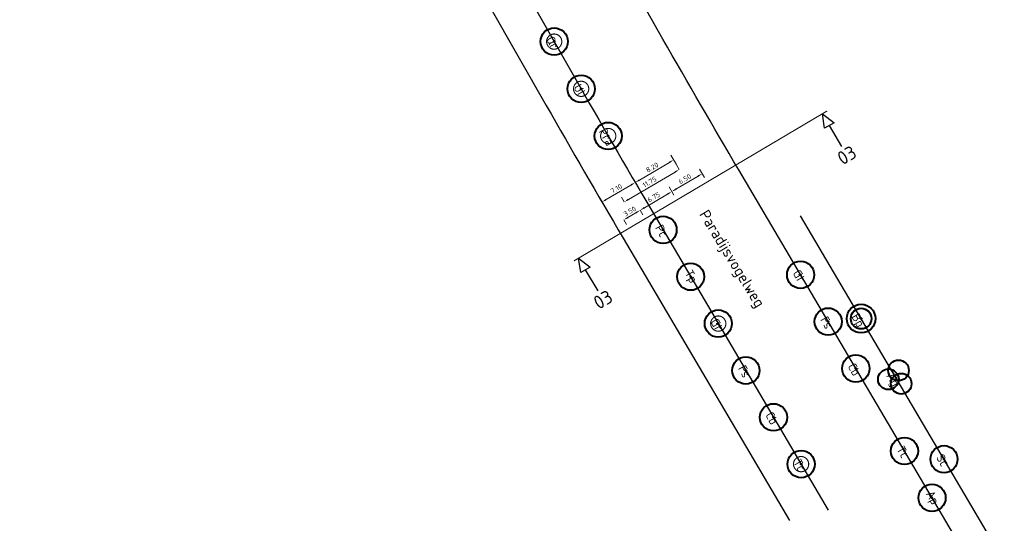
# Model space of a CAD drawing. Header units: metres. Extents: x 149234 to 159511, y 484155 to 486733.
# Tile 12 of 90: x 149510 to 149691, y 486003 to 486096. Entities that reach past the tile are written whole.
import ezdxf
from ezdxf.enums import TextEntityAlignment as Align

# ---------------------------------------------------------------- set-up
doc = ezdxf.new("R2010")
doc.units = ezdxf.units.M
doc.linetypes.add('AM-AS', pattern=[16, 10, -2, 2, -2])
doc.layers.get('0').update_dxf_attribs({"lineweight": 25})
doc.layers.get('Defpoints').update_dxf_attribs({"color": 211, "lineweight": 25})
doc.layers.add('N-WE-GR-BOOM-S', color=7, linetype='Continuous', lineweight=40, true_color=0x009900)
for name, color, linetype, lineweight in [('N-WE-GR-BOOM-T18', 10, 'Continuous', 18), ('N-WE-VH-KANTVERHARDING-G', 7, 'Continuous', 30), ('X-XX-AL-M', 7, 'Continuous', 18), ('X-XX-AL-VERWIJZING-S', 7, 'Continuous', 25)]:
    doc.layers.add(name, color=color, linetype=linetype, lineweight=lineweight)
doc.styles.add('NLCS-ISO', font='NLCS-ISO.ttf')
doc.styles.add('NLCS-ISO-M500-T18', font='NLCS-ISO.ttf')
doc.styles.add('NLCS-ISO-M500-T25', font='NLCS-ISO.ttf')
doc.dimstyles.new('NLCS-M500-T18-PIJL-X_L2_H1', dxfattribs={"dimscale": 0.5, "dimtxt": 1.8, "dimasz": 1.8, "dimexe": 2, "dimexo": 2, "dimgap": 0.7, "dimtad": 1, "dimzin": 0, "dimdsep": 46, "dimtxsty": 'NLCS-ISO-M500-T18', "dimcen": 0, "dimdle": 2, "dimclrd": 256, "dimclre": 256, "dimclrt": 256, "dimadec": 1, "dimazin": 0, "dimtfac": 1, "dimtofl": 0, "dimtmove": 1, "dimatfit": 0, "dimfxl": 2, "dimfxlon": 1, "dimtfill": 1, "dimtfillclr": 254, "dimtolj": 1, "dimtzin": 0, "dimlwd": 18, "dimlwe": 18, "dimarcsym": 0})

# ---------------------------------------------------------------- blocks, each defined once
blk = doc.blocks.new('SAL-VERWIJZING_DOORSNEDE_BOVEN-SO')
for p, q in [((-2, 9), (0, 14)), ((0, 14), (2, 9)), ((2, 9), (-2, 9)), ((0, 0), (0, 9))]:
    blk.add_line(p, q)
at = {"lineweight": 50, "style": 'NLCS-ISO'}
blk.add_attdef('...', text='', height=5, dxfattribs=at).set_placement((-0.05, -1.19), align=Align.TOP_CENTER)
blk = doc.blocks.new('*U504')
blk.add_circle((0, 0), 5)
at = {"color": 0}
blk.add_circle((0, 0), 0.15, dxfattribs=at)
at = {"layer": 'Defpoints'}
blk.add_line((-2.01, 0), (2.01, 0), dxfattribs=at)
at = {"layer": 'N-WE-GR-BOOM-T18', "insert": (0, -2.3), "char_height": 3.2, "attachment_point": 8, "style": 'NLCS-ISO-M500-T18'}
blk.add_mtext_dynamic_manual_height_columns('Qr', width=4.7343, gutter_width=9, heights=[0], dxfattribs=at)
blk = doc.blocks.new('*U505')
blk.add_circle((0, 0), 5)
at = {"color": 0}
blk.add_circle((0, 0), 0.15, dxfattribs=at)
at = {"layer": 'Defpoints'}
blk.add_line((-2.01, 0), (2.01, 0), dxfattribs=at)
at = {"layer": 'N-WE-GR-BOOM-T18', "insert": (0, -2.3), "char_height": 3.2, "attachment_point": 8, "style": 'NLCS-ISO-M500-T18'}
blk.add_mtext_dynamic_manual_height_columns('Ul', width=4.7343, gutter_width=9, heights=[0], dxfattribs=at)
blk = doc.blocks.new('*U595')
blk.add_circle((0, 0), 5)
at = {"color": 0}
blk.add_circle((0, 0), 0.15, dxfattribs=at)
at = {"layer": 'Defpoints'}
blk.add_line((-2.01, 0), (2.01, 0), dxfattribs=at)
at = {"layer": 'N-WE-GR-BOOM-T18', "insert": (0, -2.3), "char_height": 3.2, "attachment_point": 8, "style": 'NLCS-ISO-M500-T18'}
blk.add_mtext_dynamic_manual_height_columns('Pra', width=4.7343, gutter_width=9, heights=[0], dxfattribs=at)
blk = doc.blocks.new('*U506')
blk.add_circle((0, 0), 5)
at = {"color": 0}
blk.add_circle((0, 0), 0.15, dxfattribs=at)
at = {"layer": 'Defpoints'}
blk.add_line((-2.01, 0), (2.01, 0), dxfattribs=at)
at = {"layer": 'N-WE-GR-BOOM-T18', "insert": (0, -2.3), "char_height": 3.2, "attachment_point": 8, "style": 'NLCS-ISO-M500-T18'}
blk.add_mtext_dynamic_manual_height_columns('Pc', width=4.7343, gutter_width=9, heights=[0], dxfattribs=at)
blk = doc.blocks.new('*U511')
blk.add_circle((0, 0), 5)
at = {"color": 0}
blk.add_circle((0, 0), 0.15, dxfattribs=at)
at = {"layer": 'Defpoints'}
blk.add_line((-2.01, 0), (2.01, 0), dxfattribs=at)
at = {"layer": 'N-WE-GR-BOOM-T18', "insert": (0, -2.3), "char_height": 3.2, "attachment_point": 8, "style": 'NLCS-ISO-M500-T18'}
blk.add_mtext_dynamic_manual_height_columns('Tp', width=4.7343, gutter_width=9, heights=[0], dxfattribs=at)
blk = doc.blocks.new('*U508')
blk.add_circle((0, 0), 5)
at = {"color": 0}
blk.add_circle((0, 0), 0.15, dxfattribs=at)
at = {"layer": 'Defpoints'}
blk.add_line((-2.01, 0), (2.01, 0), dxfattribs=at)
at = {"layer": 'N-WE-GR-BOOM-T18', "insert": (0, -2.3), "char_height": 3.2, "attachment_point": 8, "style": 'NLCS-ISO-M500-T18'}
blk.add_mtext_dynamic_manual_height_columns('Gt', width=4.7343, gutter_width=9, heights=[0], dxfattribs=at)
blk = doc.blocks.new('*U502')
blk.add_circle((0, 0), 5)
at = {"color": 0}
blk.add_circle((0, 0), 0.15, dxfattribs=at)
at = {"layer": 'Defpoints'}
blk.add_line((-2.01, 0), (2.01, 0), dxfattribs=at)
at = {"layer": 'N-WE-GR-BOOM-T18', "insert": (0, -2.3), "char_height": 3.2, "attachment_point": 8, "style": 'NLCS-ISO-M500-T18'}
blk.add_mtext_dynamic_manual_height_columns('Fs', width=4.7343, gutter_width=9, heights=[0], dxfattribs=at)
blk = doc.blocks.new('*U509')
blk.add_circle((0, 0), 5)
at = {"color": 0}
blk.add_circle((0, 0), 0.15, dxfattribs=at)
at = {"layer": 'Defpoints'}
blk.add_line((-2.01, 0), (2.01, 0), dxfattribs=at)
at = {"layer": 'N-WE-GR-BOOM-T18', "insert": (0, -2.3), "char_height": 3.2, "attachment_point": 8, "style": 'NLCS-ISO-M500-T18'}
blk.add_mtext_dynamic_manual_height_columns('Cb', width=4.7343, gutter_width=9, heights=[0], dxfattribs=at)
blk = doc.blocks.new('*U510')
blk.add_circle((0, 0), 5)
at = {"color": 0}
blk.add_circle((0, 0), 0.15, dxfattribs=at)
at = {"layer": 'Defpoints'}
blk.add_line((-2.01, 0), (2.01, 0), dxfattribs=at)
at = {"layer": 'N-WE-GR-BOOM-T18', "insert": (0, -2.3), "char_height": 3.2, "attachment_point": 8, "style": 'NLCS-ISO-M500-T18'}
blk.add_mtext_dynamic_manual_height_columns('Tc', width=4.7343, gutter_width=9, heights=[0], dxfattribs=at)
blk = doc.blocks.new('*D573')
at = {"layer": 'Defpoints', "color": 0, "transparency": 16777216}
for p in [(149630.1, 486070.1), (149633.48, 486064.35), (149626.42, 486060.2)]:
    blk.add_point(p, dxfattribs=at)
at = {"layer": 'X-XX-AL-M', "linetype": 'Continuous', "lineweight": 18, "transparency": 16777216}
for p, q in [((149630.61, 486069.23), (149629.59, 486070.96)), ((149623.82, 486066.39), (149629.33, 486069.64)), ((149623.55, 486065.08), (149622.53, 486066.8))]:
    blk.add_line(p, q, dxfattribs=at)
at = {"layer": 'X-XX-AL-M', "transparency": 16777216}
for points in [[(149629.25, 486069.77), (149629.4, 486069.51), (149630.1, 486070.1)], [(149623.74, 486066.52), (149623.89, 486066.27), (149623.04, 486065.94)]]:
    blk.add_solid(points, dxfattribs=at)
at = {"layer": 'X-XX-AL-M', "transparency": 16777216, "insert": (149626.17, 486068.71), "char_height": 0.9, "attachment_point": 5, "rotation": 30.484, "style": 'NLCS-ISO-M500-T18', "bg_fill": 3, "box_fill_scale": 1.1, "bg_fill_color": 256, "bg_fill_true_color": 13158600, "bg_fill_transparency": 0}
blk.add_mtext('\\A1;8.20', dxfattribs=at)
blk = doc.blocks.new('*D574')
at = {"layer": 'Defpoints', "color": 0, "transparency": 16777216}
for p in [(149616.92, 486062.34), (149626.42, 486060.2), (149618.58, 486059.52)]:
    blk.add_point(p, dxfattribs=at)
at = {"layer": 'X-XX-AL-M', "linetype": 'Continuous', "lineweight": 18, "transparency": 16777216}
for p, q in [((149622.26, 486065.48), (149617.7, 486062.79)), ((149623.55, 486065.08), (149622.53, 486066.8)), ((149617.43, 486061.47), (149616.41, 486063.2))]:
    blk.add_line(p, q, dxfattribs=at)
at = {"layer": 'X-XX-AL-M', "transparency": 16777216}
for points in [[(149622.19, 486065.61), (149622.34, 486065.35), (149623.04, 486065.94)], [(149617.62, 486062.92), (149617.77, 486062.66), (149616.92, 486062.34)]]:
    blk.add_solid(points, dxfattribs=at)
at = {"layer": 'X-XX-AL-M', "transparency": 16777216, "insert": (149619.57, 486064.83), "char_height": 0.9, "attachment_point": 5, "rotation": 30.484, "style": 'NLCS-ISO-M500-T18', "bg_fill": 3, "box_fill_scale": 1.1, "bg_fill_color": 256, "bg_fill_true_color": 13158600, "bg_fill_transparency": 0}
blk.add_mtext('\\A1;7.10', dxfattribs=at)
blk = doc.blocks.new('*U500')
blk.add_circle((0, 0), 5)
at = {"color": 0}
blk.add_circle((0, 0), 0.15, dxfattribs=at)
at = {"layer": 'Defpoints'}
blk.add_line((-2.01, 0), (2.01, 0), dxfattribs=at)
at = {"layer": 'N-WE-GR-BOOM-T18', "insert": (0, -2.3), "char_height": 3.2, "attachment_point": 8, "style": 'NLCS-ISO-M500-T18'}
blk.add_mtext_dynamic_manual_height_columns('Ap', width=4.7343, gutter_width=9, heights=[0], dxfattribs=at)
blk = doc.blocks.new('*U629')
for radius in [5.27, 3.8]:
    blk.add_circle((0, 0), radius)
at = {"color": 0}
blk.add_circle((0, 0), 0.15, dxfattribs=at)
at = {"layer": 'Defpoints'}
blk.add_line((-2.01, 0), (2.01, 0), dxfattribs=at)
at = {"layer": 'N-WE-GR-BOOM-T18', "insert": (0, -3.8), "char_height": 3.2, "attachment_point": 8, "style": 'NLCS-ISO-M500-T18'}
blk.add_mtext_dynamic_manual_height_columns('Bp', width=4.7343, gutter_width=9, heights=[0], dxfattribs=at)
blk = doc.blocks.new('*U662')
blk.add_circle((0, 0), 3.8)
blk = doc.blocks.new('*U663')
at = {"color": 0, "linetype": 'ByBlock', "lineweight": -2, "transparency": 16777216}
blk.add_blockref('*U662', (-1.9, 2.15), dxfattribs=at)
for p, rotation in [((2.82, 0.57), 239.9999999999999), ((-0.92, -2.72), 120)]:
    blk.add_blockref('*U662', p, dxfattribs=dict(at, rotation=rotation))
blk = doc.blocks.new('*U661')
at = {"color": 0}
blk.add_circle((0, 0), 0.15, dxfattribs=at)
at = {"layer": 'Defpoints'}
blk.add_line((-2.01, 0), (2.01, 0), dxfattribs=at)
blk.add_blockref('*U663', (0, 0))
at = {"layer": 'N-WE-GR-BOOM-T18', "insert": (0, -3.8), "char_height": 3.2, "attachment_point": 8, "style": 'NLCS-ISO-M500-T18'}
blk.add_mtext_dynamic_manual_height_columns('Ag', width=4.7343, gutter_width=9, heights=[0], dxfattribs=at)
blk = doc.blocks.new('*U597')
blk.add_circle((0, 0), 5)
at = {"color": 0}
blk.add_circle((0, 0), 0.15, dxfattribs=at)
at = {"layer": 'Defpoints'}
blk.add_line((-2.01, 0), (2.01, 0), dxfattribs=at)
at = {"layer": 'N-WE-GR-BOOM-T18', "insert": (0, -2.3), "char_height": 3.2, "attachment_point": 8, "style": 'NLCS-ISO-M500-T18'}
blk.add_mtext_dynamic_manual_height_columns('Sc', width=4.7343, gutter_width=9, heights=[0], dxfattribs=at)
blk = doc.blocks.new('*U626')
at = {"color": 177, "true_color": 0x293189, "const_width": 0.4, "flags": 128}
blk.add_lwpolyline([(2.8, 0, -1), (-2.8, 0, -1)], format="xyb", close=True, dxfattribs=at)
at = {"color": 0}
blk.add_circle((0, 0), 0.15, dxfattribs=at)
at = {"layer": 'Defpoints'}
blk.add_line((-2.01, 0), (2.01, 0), dxfattribs=at)
blk = doc.blocks.new('*D767')
at = {"layer": 'Defpoints', "color": 0, "transparency": 16777216}
for p in [(149636.27, 486066.03), (149629.76, 486064.26), (149630.67, 486062.73)]:
    blk.add_point(p, dxfattribs=at)
at = {"layer": 'X-XX-AL-M', "linetype": 'Continuous', "lineweight": 18, "transparency": 16777216}
for p, q in [((149634.59, 486067.11), (149630.54, 486064.72)), ((149635.76, 486066.89), (149634.86, 486068.42)), ((149630.16, 486063.59), (149629.26, 486065.13))]:
    blk.add_line(p, q, dxfattribs=at)
at = {"layer": 'X-XX-AL-M', "transparency": 16777216}
for points in [[(149634.51, 486067.23), (149634.67, 486066.98), (149635.37, 486067.56)], [(149630.46, 486064.85), (149630.62, 486064.59), (149629.76, 486064.26)]]:
    blk.add_solid(points, dxfattribs=at)
at = {"layer": 'X-XX-AL-M', "transparency": 16777216, "insert": (149632.16, 486066.6), "char_height": 0.9, "attachment_point": 5, "rotation": 30.4832, "style": 'NLCS-ISO-M500-T18', "bg_fill": 3, "box_fill_scale": 1.1, "bg_fill_color": 256, "bg_fill_true_color": 13158600, "bg_fill_transparency": 0}
blk.add_mtext('\\A1;6.50', dxfattribs=at)
blk = doc.blocks.new('*D768')
at = {"layer": 'Defpoints', "color": 0, "transparency": 16777216}
for p in [(149630.67, 486062.73), (149623.94, 486060.85), (149623.95, 486060.84)]:
    blk.add_point(p, dxfattribs=at)
at = {"layer": 'X-XX-AL-M', "linetype": 'Continuous', "lineweight": 18, "transparency": 16777216}
for p, q in [((149628.99, 486063.81), (149624.72, 486061.3)), ((149630.16, 486063.59), (149629.26, 486065.13)), ((149623.95, 486060.84), (149624.45, 486059.98))]:
    blk.add_line(p, q, dxfattribs=at)
at = {"layer": 'X-XX-AL-M', "transparency": 16777216}
for points in [[(149628.91, 486063.94), (149629.06, 486063.68), (149629.76, 486064.26)], [(149624.65, 486061.43), (149624.8, 486061.17), (149623.95, 486060.84)]]:
    blk.add_solid(points, dxfattribs=at)
at = {"layer": 'X-XX-AL-M', "transparency": 16777216, "insert": (149626.45, 486063.24), "char_height": 0.9, "attachment_point": 5, "rotation": 30.4832, "style": 'NLCS-ISO-M500-T18', "bg_fill": 3, "box_fill_scale": 1.1, "bg_fill_color": 256, "bg_fill_true_color": 13158600, "bg_fill_transparency": 0}
blk.add_mtext('\\A1;6.75', dxfattribs=at)
blk = doc.blocks.new('*D769')
at = {"layer": 'X-XX-AL-M', "linetype": 'Continuous', "lineweight": 18, "transparency": 16777216}
for p, q in [((149623.17, 486060.38), (149621.71, 486059.52)), ((149623.95, 486060.84), (149624.45, 486059.98)), ((149620.93, 486059.06), (149621.44, 486058.2))]:
    blk.add_line(p, q, dxfattribs=at)
at = {"layer": 'X-XX-AL-M', "transparency": 16777216}
for points in [[(149623.1, 486060.51), (149623.25, 486060.25), (149623.95, 486060.84)], [(149621.63, 486059.65), (149621.78, 486059.39), (149620.93, 486059.06)]]:
    blk.add_solid(points, dxfattribs=at)
at = {"layer": 'X-XX-AL-M', "transparency": 16777216, "insert": (149622.03, 486060.64), "char_height": 0.9, "attachment_point": 5, "rotation": 30.4832, "style": 'NLCS-ISO-M500-T18', "bg_fill": 3, "box_fill_scale": 1.1, "bg_fill_color": 256, "bg_fill_true_color": 13158600, "bg_fill_transparency": 0}
blk.add_mtext('\\A1;3.50', dxfattribs=at)
at = {"layer": 'Defpoints', "color": 0, "transparency": 16777216}
for p in [(149623.94, 486060.85), (149620.93, 486059.07), (149620.93, 486059.06)]:
    blk.add_point(p, dxfattribs=at)
blk = doc.blocks.new('*D770')
at = {"layer": 'Defpoints', "color": 0, "transparency": 16777216}
for p in [(149631.14, 486068.33), (149631.3, 486068.05), (149621.18, 486062.1)]:
    blk.add_point(p, dxfattribs=at)
at = {"layer": 'X-XX-AL-M', "linetype": 'Continuous', "lineweight": 18, "transparency": 16777216}
for p, q in [((149631.14, 486068.33), (149630.63, 486069.19)), ((149621.8, 486062.83), (149630.37, 486067.87)), ((149621.02, 486062.37), (149620.51, 486063.23))]:
    blk.add_line(p, q, dxfattribs=at)
at = {"layer": 'X-XX-AL-M', "transparency": 16777216}
for points in [[(149630.29, 486068), (149630.44, 486067.74), (149631.14, 486068.33)], [(149621.72, 486062.96), (149621.87, 486062.7), (149621.02, 486062.37)]]:
    blk.add_solid(points, dxfattribs=at)
at = {"layer": 'X-XX-AL-M', "transparency": 16777216, "insert": (149625.68, 486066.04), "char_height": 0.9, "attachment_point": 5, "rotation": 30.484, "style": 'NLCS-ISO-M500-T18', "bg_fill": 3, "box_fill_scale": 1.1, "bg_fill_color": 256, "bg_fill_true_color": 13158600, "bg_fill_transparency": 0}
blk.add_mtext('\\A1;11.75', dxfattribs=at)

msp = doc.modelspace()

# ---------------------------------------------------------------- linework, layer by layer
at = {"layer": 'Defpoints', "flags": 128}
for points in [[(149451.753, 486351.564), (149606.688, 486080.071, 0.0034921), (149620.811, 486055.72), (149651.414, 486003.793)], [(149512.599, 486259.267), (149612.855, 486083.59, 0.0034921), (149626.928, 486059.325), (149658.555, 486005.659)], [(149997.201, 485478.104, -0.0057292), (149712.956, 485948.017), (149642.09, 486068.261, -0.0034921), (149628.141, 486092.313), (149625.162, 486097.533)], [(150001.874, 485481.005, -0.0057292), (149717.694, 485950.809), (149653.46, 486059.801)]]:
    msp.add_lwpolyline(points, format="xyb", dxfattribs=at)
at = {"layer": 'X-XX-AL-VERWIJZING-S', "linetype": 'AM-AS', "const_width": 0.2, "flags": 128}
msp.add_lwpolyline([(149611.77, 486051.52), (149658.333, 486079.093)], dxfattribs=at)

# ---------------------------------------------------------------- block references
at = {"layer": 'N-WE-GR-BOOM-S'}
for name, p, xscale, yscale, zscale, rotation in [('*U504', (149608.138, 486091.854), 0.4999999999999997, 0.4999999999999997, 0.4999999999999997, 298.9392846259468), ('*U626', (149608.138, 486091.85), 0.5, 0.5, 0.5, 300.0342889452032), ('*U505', (149613.095, 486083.169), 0.4999999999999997, 0.4999999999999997, 0.4999999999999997, 298.9392846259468), ('*U626', (149613.094, 486083.165), 0.5, 0.5, 0.5, 300.0342889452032), ('*U595', (149618.075, 486074.497), 0.4999999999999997, 0.4999999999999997, 0.4999999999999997, 298.9392846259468), ('*U626', (149618.074, 486074.493), 0.5, 0.5, 0.5, 300.0342889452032), ('*U506', (149628.163, 486057.228), 0.4999999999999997, 0.4999999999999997, 0.4999999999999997, 298.9392846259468), ('*U511', (149633.241, 486048.613), 0.4999999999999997, 0.4999999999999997, 0.4999999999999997, 298.9392846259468), ('*U508', (149653.46, 486048.969), 0.4999999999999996, 0.4999999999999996, 0.4999999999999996, 299.7124591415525), ('*U502', (149658.537, 486040.354), 0.4999999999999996, 0.4999999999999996, 0.4999999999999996, 299.7124591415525), ('*U629', (149664.592, 486040.913), 0.5, 0.5, 0.5, 299.7124591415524), ('*U508', (149638.318, 486039.997), 0.4999999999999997, 0.4999999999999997, 0.4999999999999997, 298.9392846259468), ('*U626', (149638.317, 486039.994), 0.5, 0.5, 0.5, 300.0342889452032), ('*U502', (149643.395, 486031.382), 0.4999999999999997, 0.4999999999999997, 0.4999999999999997, 298.9392846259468), ('*U509', (149663.615, 486031.738), 0.4999999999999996, 0.4999999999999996, 0.4999999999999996, 299.7124591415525), ('*U661', (149671.01, 486030.022), 0.4999999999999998, 0.4999999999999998, 0.4999999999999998, 299.7124591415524), ('*U509', (149648.473, 486022.767), 0.4999999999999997, 0.4999999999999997, 0.4999999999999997, 298.9392846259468), ('*U510', (149672.558, 486016.563), 0.4999999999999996, 0.4999999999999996, 0.4999999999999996, 299.7124591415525), ('*U597', (149679.835, 486015.048), 0.4999999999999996, 0.4999999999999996, 0.4999999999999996, 299.7124591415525), ('*U510', (149653.55, 486014.152), 0.4999999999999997, 0.4999999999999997, 0.4999999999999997, 298.9392846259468), ('*U626', (149653.549, 486014.149), 0.5, 0.5, 0.5, 300.0342889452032), ('*U500', (149677.635, 486007.948), 0.4999999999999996, 0.4999999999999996, 0.4999999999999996, 299.7124591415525)]:
    msp.add_blockref(name, p, dxfattribs=dict(at, xscale=xscale, yscale=yscale, zscale=zscale, rotation=rotation))
at = {"layer": 'X-XX-AL-VERWIJZING-S', "xscale": 0.5, "yscale": 0.5, "zscale": 0.5, "rotation": 30.63326788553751}
for p in [(149661.039, 486072.561), (149616.197, 486046.006)]:
    msp.add_blockref('SAL-VERWIJZING_DOORSNEDE_BOVEN-SO', p, dxfattribs=at).add_auto_attribs({'...': '03'})

# ---------------------------------------------------------------- texts
at = {"layer": 'N-WE-VH-KANTVERHARDING-G', "color": 7, "insert": (149636.467, 486061.153), "char_height": 2.03116, "attachment_point": 1, "rotation": 301.36431, "style": 'NLCS-ISO-M500-T25'}
msp.add_mtext_dynamic_manual_height_columns('Paradijsvogelweg', width=5.97573, gutter_width=25, heights=[0], dxfattribs=at)

# ---------------------------------------------------------------- next in the draw order: dimensions: what is measured, and where the dimension line sits
at = {"layer": 'X-XX-AL-M'}
dim = msp.add_aligned_dim(p1=(149626.42, 486060.195), p2=(149633.483, 486064.353), distance=6.664, dimstyle='NLCS-M500-T18-PIJL-X_L2_H1', dxfattribs=at)
dim.commit()
dim.dimension.update_dxf_attribs({"geometry": '*D573', "text_midpoint": (149626.165, 486068.706)})

# ---------------------------------------------------------------- next in the draw order: dimensions: what is measured, and where the dimension line sits
dim = msp.add_aligned_dim(p1=(149636.268, 486066.027), p2=(149630.667, 486062.73), distance=-1.781, dimstyle='NLCS-M500-T18-PIJL-X_L2_H1', dxfattribs=at)
dim.commit()
dim.dimension.update_dxf_attribs({"geometry": '*D767', "text_midpoint": (149632.159, 486066.602)})
dim = msp.add_linear_dim(base=(149616.92, 486062.335), p1=(149626.42, 486060.195), p2=(149618.579, 486059.516), angle=210.48403, dimstyle='NLCS-M500-T18-PIJL-X_L2_H1', dxfattribs=at)
dim.commit()
dim.dimension.update_dxf_attribs({"geometry": '*D574', "text_midpoint": (149619.574, 486064.826)})

# ---------------------------------------------------------------- next in the draw order: dimensions: what is measured, and where the dimension line sits
dim = msp.add_linear_dim(base=(149623.947, 486060.84), p1=(149630.667, 486062.73), p2=(149623.944, 486060.847), angle=30.48317, dimstyle='NLCS-M500-T18-PIJL-X_L2_H1', dxfattribs=at)
dim.commit()
dim.dimension.update_dxf_attribs({"geometry": '*D768', "text_midpoint": (149626.45, 486063.242)})

# ---------------------------------------------------------------- next in the draw order: dimensions: what is measured, and where the dimension line sits
dim = msp.add_linear_dim(base=(149620.931, 486059.065), p1=(149623.944, 486060.847), p2=(149620.926, 486059.074), angle=30.48317, dimstyle='NLCS-M500-T18-PIJL-X_L2_H1', dxfattribs=at)
dim.commit()
dim.dimension.update_dxf_attribs({"geometry": '*D769', "text_midpoint": (149622.033, 486060.642)})

# ---------------------------------------------------------------- next in the draw order: dimensions: what is measured, and where the dimension line sits
dim = msp.add_aligned_dim(p1=(149621.1816, 486062.0966), p2=(149631.3034, 486068.055), distance=0.3177, dimstyle='NLCS-M500-T18-PIJL-X_L2_H1', dxfattribs=at)
dim.commit()
dim.dimension.update_dxf_attribs({"geometry": '*D770', "text_midpoint": (149625.6755, 486066.039)})

doc.saveas('drawing.dxf')
